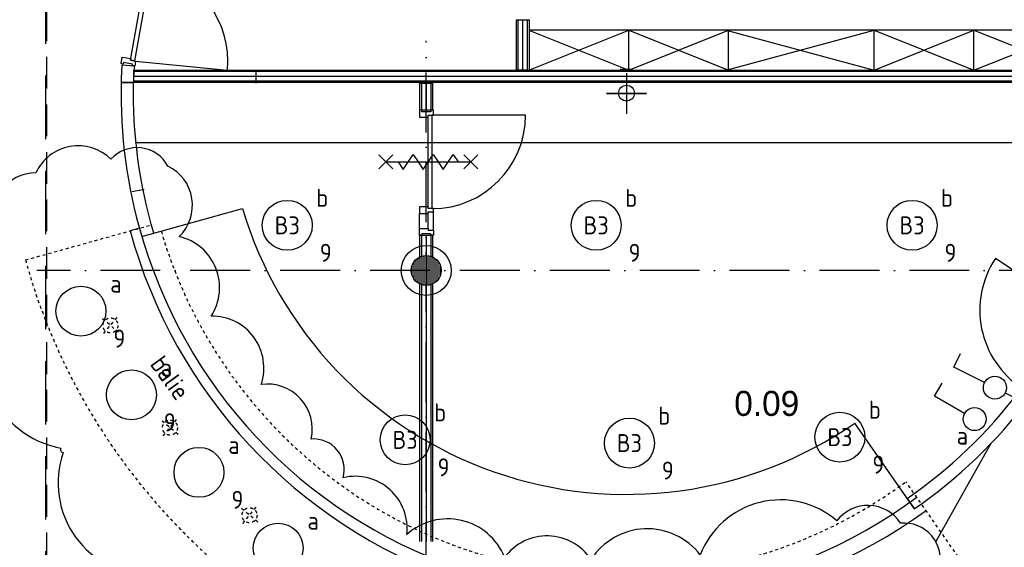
# Model space of a CAD drawing. Header units: millimetres. Extents: x 90707 to 259985, y -1262 to 84291.
# Tile 34 of 85: x 170076 to 179935, y 24436 to 29718. Entities that reach past the tile are written whole.
import ezdxf
from ezdxf.enums import TextEntityAlignment as Align

# ---------------------------------------------------------------- set-up
doc = ezdxf.new("R2010")
doc.units = ezdxf.units.MM
doc.header["$LTSCALE"] = 100
for name, pattern in [('DASHDOT', [9, 6, -1.5, 0, -1.5]), ('DASHED', [3, 1.5, -1.5]), ('HIDDEN', [9.525, 6.35, -3.175]), ('HIDDEN2', [4.7625, 3.175, -1.5875])]:
    doc.linetypes.add(name, pattern=pattern)
doc.layers.get('0').update_dxf_attribs({"linetype": 'CONTINUOUS'})
for name, color, linetype in [('AL$1----_ALGEMEEN', 7, 'CONTINUOUS'), ('AL$1----_TEKST', 7, 'CONTINUOUS'), ('AL$7----_STRAMIEN', 1, 'DASHDOT'), ('AL$8----_HULPKOLOM', 2, 'CONTINUOUS'), ('AL22----_BINNENWAND', 7, 'CONTINUOUS'), ('AL28----_KONSTRUKTIE', 3, 'CONTINUOUS'), ('AL32----_BINNENKOZ', 7, 'CONTINUOUS'), ('AL32----_DRAAIRICHTING', 1, 'CONTINUOUS'), ('AL65----_BEVEILIGING', 7, 'CONTINUOUS'), ('ALL-----_REFLIJNEN', 8, 'CONTINUOUS'), ('ALXAA---_GEWBETON', 12, 'CONTINUOUS'), ('BOUW', 8, 'CONTINUOUS'), ('EB63101-_ATTRIB', 2, 'CONTINUOUS'), ('EB63102-_ATTRIB', 2, 'CONTINUOUS'), ('EL63101-_LICHT-ARM', 3, 'CONTINUOUS'), ('EL63102-_LICHT-SCH', 3, 'CONTINUOUS'), ('EL6441--_DATACOM', 3, 'CONTINUOUS'), ('LIJN070', 130, 'CONTINUOUS'), ('LIJN35', 4, 'CONTINUOUS'), ('MEUBILAIR', 6, 'CONTINUOUS'), ('MV-BINNENWANDEN', 1, 'CONTINUOUS'), ('VOLGNUMMER', 7, 'CONTINUOUS')]:
    doc.layers.add(name, color=color, linetype=linetype)
doc.styles.add('1_8', font='ISO', dxfattribs={"height": 1.8})
doc.styles.add('BURO-025', font='BUROFONT.shx', dxfattribs={"height": 250})
doc.styles.add('NORATT', font='isocp.shx')
doc.styles.get("Standard").update_dxf_attribs({"font": 'iso.shx'})

# ---------------------------------------------------------------- blocks, each defined once
blk = doc.blocks.new('ES3S1')
blk.add_lwpolyline([(0.575, 0.996), (2.309, 4), (3.608, 3.25)])
blk.add_lwpolyline([(0.575, 0.996), (2.309, 4), (3.608, 3.25)])
blk.add_lwpolyline([(0.575, 0.996), (2.309, 4), (3.608, 3.25)])
blk.add_lwpolyline([(0.575, 0.996), (2.309, 4), (3.608, 3.25)])
blk.add_circle((0, 0), 1.15)
blk.add_circle((0, 0), 1.15)
blk.add_circle((0, 0), 1.15)
blk.add_circle((0, 0), 1.15)
for tag, style, flags, p in [('SCHAK', 'NORATT', 8, (3, 5.5)), ('SCHAK', '1_8', 8, (3, 5.5)), ('SCHAK', 'NORATT', 8, (3, 5.5)), ('KAST', 'NORATT', 9, (-3, 0.5)), ('KAST', '1_8', 9, (-3, 0.5)), ('KAST', 'NORATT', 9, (-3, 0.5)), ('M_CODE', 'NORATT', 9, (0, 0)), ('M_CODE', '1_8', 9, (0, 0)), ('M_CODE', 'NORATT', 9, (0, 0)), ('DOEL', 'NORATT', 9, (-3, -2)), ('DOEL', '1_8', 9, (-3, -2)), ('DOEL', 'NORATT', 9, (-3, -2)), ('GROEP', 'NORATT', 9, (-3, -4.5)), ('GROEP', '1_8', 9, (-3, -4.5)), ('GROEP', 'NORATT', 9, (-3, -4.5))]:
    blk.add_attdef(tag, text='', height=1.8, dxfattribs=dict(style=style, flags=flags)).set_placement(p, align=Align.MIDDLE_CENTER)
blk = doc.blocks.new('ES3SW')
for points in [[(0.575, 0.996), (2.309, 4), (3.608, 3.25)], [(-0.575, -0.996), (-2.309, -4), (-3.608, -3.25)]]:
    blk.add_lwpolyline(points)
blk.add_circle((0, 0), 1.15)
at = {"style": '1_8'}
for tag, flags, p in [('SCHAK', 8, (3, 5.5)), ('KAST', 9, (-3, 0.5)), ('M_CODE', 9, (0, 0)), ('DOEL', 9, (-3, -2)), ('GROEP', 9, (-3, -4.5))]:
    blk.add_attdef(tag, text='', height=1.8, dxfattribs=dict(at, flags=flags)).set_placement(p, align=Align.MIDDLE_CENTER)
blk = doc.blocks.new('ES3G00')
blk.add_circle((0, 0), 2.5)
at = {"color": 6, "style": '1_8'}
for tag, flags, p in [('SCHAK', 8, (3.5, 2.75)), ('A_CODE', 8, (0, 0)), ('GROEP', 8, (-3.5, -2.75)), ('KAST', 9, (3.5, -2.75))]:
    blk.add_attdef(tag, text='', height=1.8, dxfattribs=dict(at, flags=flags)).set_placement(p, align=Align.MIDDLE)
blk = doc.blocks.new('A$Cca306792')
at = {"layer": 'AL$1----_ALGEMEEN', "color": 8}
for p, q in [((89513.2, 30875.2), (84055.5, 30875.2)), ((84513.2, 30475.2), (89513.2, 30475.2)), ((80098.1, 30350.2), (79973.1, 30350.2)), ((80181.6, 28809.2), (81187.8, 29088.4)), ((87916, 26083.4), (87319.2, 26941.1)), ((87844.6, 26186), (87916, 26083.4))]:
    blk.add_line(p, q, dxfattribs=at)
at = {"layer": 'AL$1----_ALGEMEEN', "color": 8, "linetype": 'DASHED', "ltscale": 0.2}
for p, q in [((79014.4, 28574.6), (80276.7, 28924.9)), ((88663.2, 25160.1), (87832.1, 26354.5))]:
    blk.add_line(p, q, dxfattribs=at)
at = {"layer": 'AL$1----_ALGEMEEN', "color": 8}
for points in [[(86033.1, 30875.2), (87513.2, 30475.2)], [(86033.1, 30475.2), (87513.2, 30875.2)], [(80158.1, 28892), (80063.7, 28865.8)]]:
    blk.add_lwpolyline(points, dxfattribs=at)
at = {"layer": 'AL$1----_ALGEMEEN', "color": 8, "linetype": 'Continuous'}
for points in [[(80098.1, 30350.2, 0.97002), (80099.2, 30350.2, -0.007752), (80107.8, 30515.9), (79981.3, 30524.5, 0.00799), (79972.3, 30350.2)], [(80180, 28808.8), (80300.4, 28842.2, -0.07751), (80098.1, 30350.2), (79973.1, 30350.2, 0.077269)]]:
    blk.add_lwpolyline(points, format="xyb", close=True, dxfattribs=at)
at = {"layer": 'AL$1----_ALGEMEEN', "color": 8, "linetype": 'DASHED', "ltscale": 0.2}
for points in [[(79947.9, 27851.7), (79784.4, 27986.9)], [(79798.5, 27837.5), (79933.7, 28001)], [(80544.3, 26828), (80380.9, 26963.2)], [(80395, 26813.9), (80530.2, 26977.4)], [(81340.6, 25950.8), (81177.1, 26086)], [(81191.2, 25936.6), (81326.4, 26100.1)]]:
    blk.add_lwpolyline(points, dxfattribs=at)
for centre in [(79866.1, 27919.3), (80462.6, 26895.6), (81258.8, 26018.4)]:
    blk.add_circle(centre, 75, dxfattribs=at)
at = {"layer": 'AL$1----_ALGEMEEN', "color": 8}
for centre, radius, start, end in [((85034.2, 30243.9), 4016.2, 196.72098, 304.67677), ((84972.7, 30212.3), 4992.3, 195.33566, 306.48046), ((85015.7, 30219.1), 5133.6, 195.2853, 305.99737), ((85034, 30244.9), 4937, 304.7006, 322.69055), ((85034, 30244.9), 5062, 304.70381, 322.78346)]:
    blk.add_arc(centre, radius, start, end, dxfattribs=at)
at = {"layer": 'AL$1----_ALGEMEEN', "color": 8, "linetype": 'DASHED', "ltscale": 0.2}
for centre, radius, start, end in [((84980.6, 30217.8), 4801.7, 196.39262, 306.43134), ((85034, 30244.9), 6247, 195.50801, 305.51665)]:
    blk.add_arc(centre, radius, start, end, dxfattribs=at)
at = {"layer": 'AL$7----_STRAMIEN', "color": 1}
for p, q in [((83028.3, 5549.5), (83028.3, 30766.8)), ((101067.5, 28469.5), (79128.3, 28469.5))]:
    blk.add_line(p, q, dxfattribs=at)
at = {"layer": 'AL$8----_HULPKOLOM', "color": 8}
blk.add_circle((83028.5, 28469.5), 250, dxfattribs=at)
at = {"layer": 'AL22----_BINNENWAND', "color": 8}
for p, q in [((80100.7, 30475.2), (89493.7, 30475.2)), ((80100.7, 30350.2), (80100.7, 30475.2)), ((81326.2, 30345.2), (81326.2, 30470.2)), ((85095.3, 30482.7), (84970.3, 30482.7)), ((89493.7, 30350.2), (80100.7, 30350.2)), ((82965.8, 30072.7), (82965.8, 30345.2)), ((82965.8, 30345.2), (83090.8, 30345.2)), ((83090.8, 30345.2), (83090.8, 30072.7)), ((83090.8, 30072.7), (82965.8, 30072.7)), ((80205.1, 29280.1), (80082.5, 29255.7)), ((82965.8, 28605.8), (82965.8, 28821.7)), ((82965.8, 28821.7), (83090.8, 28821.7)), ((83090.8, 28821.7), (83090.8, 28606)), ((82965.8, 25757.5), (82965.8, 28333.3)), ((83090.8, 28333.1), (83090.8, 25757.5))]:
    blk.add_line(p, q, dxfattribs=at)
at = {"layer": 'AL22----_BINNENWAND', "color": 8, "linetype": 'Continuous'}
for p, q in [((89493.7, 30460.2), (80100.7, 30460.2)), ((89493.7, 30365.2), (80100.7, 30365.2)), ((82980.8, 30345.2), (82980.8, 30072.7)), ((83075.8, 30345.2), (83075.8, 30072.7)), ((82980.8, 28821.7), (82980.8, 28611.8)), ((83075.8, 28821.7), (83075.8, 28611.9)), ((82980.8, 28327.3), (82980.8, 25757.5)), ((83075.8, 28327.2), (83075.8, 25757.5))]:
    blk.add_line(p, q, dxfattribs=at)
at = {"layer": 'AL22----_BINNENWAND', "color": 8}
blk.add_lwpolyline([(83933.1, 30475.2), (83933.1, 30978.9), (84058.1, 30978.9), (84058.1, 30475.2)], close=True, dxfattribs=at)
at = {"layer": 'AL22----_BINNENWAND', "color": 8, "linetype": 'Continuous'}
for points in [[(83948.1, 30475.2), (83948.1, 30978.9)], [(84043.1, 30475.2), (84043.1, 30978.9)]]:
    blk.add_lwpolyline(points, dxfattribs=at)
at = {"layer": 'AL28----_KONSTRUKTIE', "color": 8}
blk.add_circle((83028.5, 28469.5), 150, dxfattribs=at)
at = {"layer": 'AL32----_BINNENKOZ', "color": 8, "linetype": 'HIDDEN2'}
blk.add_line((79230.3, 11716.5), (79230.3, 36773.8), dxfattribs=at)
at = {"layer": 'AL32----_BINNENKOZ', "color": 8}
for p, q in [((82982.8, 30072.7), (82960.8, 30072.7)), ((82960.8, 30072.7), (82960.8, 30005.7)), ((82982.8, 30056.7), (82982.8, 30072.7)), ((83099.8, 30072.7), (83074.8, 30072.7)), ((83074.8, 30072.7), (83074.8, 30056.7)), ((83099.8, 30022.7), (83099.8, 30072.7)), ((82960.8, 30005.7), (83048.8, 30005.7)), ((83074.8, 30056.7), (82982.8, 30056.7)), ((83048.8, 30005.7), (83048.8, 30022.7)), ((83048.8, 30022.7), (83099.8, 30022.7)), ((83048.8, 29088.7), (83048.8, 30022.7)), ((83088.8, 29088.7), (83088.8, 30022.7)), ((83048.8, 29105.7), (82960.8, 29105.7)), ((82960.8, 29105.7), (82960.8, 29038.7)), ((83048.8, 29088.7), (83048.8, 29105.7)), ((83099.8, 29088.7), (83048.8, 29088.7)), ((83099.8, 29055.7), (83099.8, 29088.7)), ((83099.8, 29055.7), (83099.8, 29088.7)), ((82960.8, 28888.7), (82960.8, 29038.7)), ((82960.8, 29038.7), (83048.8, 29038.7)), ((83048.8, 29038.7), (83048.8, 29055.7)), ((83048.8, 29055.7), (83099.8, 29055.7)), ((83048.8, 28888.7), (83048.8, 29038.7)), ((83099.8, 28871.7), (83099.8, 29055.7)), ((82960.8, 28821.7), (82960.8, 28888.7)), ((82960.8, 28888.7), (83048.8, 28888.7)), ((83048.8, 28888.7), (83048.8, 28871.7)), ((82982.8, 28821.7), (82960.8, 28821.7)), ((83074.8, 28837.7), (82982.8, 28837.7)), ((82982.8, 28837.7), (82982.8, 28821.7)), ((83048.8, 28871.7), (83099.8, 28871.7)), ((83074.8, 28821.7), (83074.8, 28837.7)), ((83099.8, 28821.7), (83074.8, 28821.7)), ((83099.8, 28871.7), (83099.8, 28821.7))]:
    blk.add_line(p, q, dxfattribs=at)
at = {"layer": 'AL32----_DRAAIRICHTING', "color": 8}
blk.add_line((84022.8, 30022.7), (83088.8, 30022.7), dxfattribs=at)
blk.add_lwpolyline([(80232.1, 31493.3), (80271.5, 31486.2), (80107.7, 30566.7), (80068.4, 30573.7)], close=True, dxfattribs=at)
blk.add_lwpolyline([(80109.8, 30515.6), (80085.2, 30519.9), (80088, 30535.7), (79997.4, 30551.8), (79994.6, 30536.1), (79973, 30539.9), (79984.7, 30605.9), (80071.3, 30590.5), (80068.4, 30573.7), (80118.6, 30564.8), (80109.8, 30515.6)], dxfattribs=at)
blk.add_lwpolyline([(89505.6, 28071.9), (88727.2, 28588.1, 0.414214), (88989.4, 27293.5, 0.414214)], format="xyb", dxfattribs=at)
for centre, start, end in [((80107.7, 30566.7), 354.37818, 79.9051), ((83088.8, 30022.7), 270, 0)]:
    blk.add_arc(centre, 934, start, end, dxfattribs=at)
at = {"layer": 'AL65----_BEVEILIGING', "color": 8, "linetype": 'Continuous'}
for p, q in [((82553.8, 29625.7), (82693.8, 29485.7)), ((82553.8, 29485.7), (82693.8, 29625.7)), ((82798.8, 29480.7), (82898.8, 29630.7)), ((82898.8, 29630.7), (82948.8, 29555.7)), ((82998.8, 29480.7), (83098.8, 29630.7)), ((83098.8, 29630.7), (83148.8, 29555.7)), ((83198.8, 29480.7), (83298.8, 29630.7)), ((83298.8, 29630.7), (83348.8, 29555.7)), ((83403.8, 29625.7), (83543.8, 29485.7)), ((83403.8, 29485.7), (83543.8, 29625.7)), ((82623.8, 29555.7), (83473.8, 29555.7)), ((82748.8, 29555.7), (82798.8, 29480.7)), ((82948.8, 29555.7), (82998.8, 29480.7)), ((83148.8, 29555.7), (83198.8, 29480.7))]:
    blk.add_line(p, q, dxfattribs=at)
at = {"layer": 'ALL-----_REFLIJNEN', "color": 8, "linetype": 'Continuous'}
for p, q in [((89493.7, 30412.7), (80100.7, 30412.7)), ((83028.3, 30345.2), (83028.3, 30072.7)), ((83028.3, 28821.7), (83028.3, 25757.5))]:
    blk.add_line(p, q, dxfattribs=at)
blk.add_lwpolyline([(83995.6, 30475.2), (83995.6, 30978.9)], dxfattribs=at)
at = {"layer": 'ALXAA---_GEWBETON', "color": 8}
for p, q in [((82948.5, 28342.7), (82948.5, 28596.4)), ((82968.5, 28332.1), (82968.5, 28607)), ((82988.5, 28325), (82988.5, 28614.1)), ((83008.5, 28320.9), (83008.5, 28618.2)), ((83028.5, 28319.5), (83028.5, 28619.5)), ((83048.5, 28320.9), (83048.5, 28618.2)), ((83068.5, 28325), (83068.5, 28614.1)), ((83088.5, 28332.1), (83088.5, 28607)), ((83108.5, 28342.7), (83108.5, 28596.4)), ((82888.5, 28415.7), (82888.5, 28523.4)), ((82908.5, 28379.5), (82908.5, 28559.5)), ((82928.5, 28357.7), (82928.5, 28581.3)), ((83128.5, 28357.7), (83128.5, 28581.3)), ((83148.5, 28379.5), (83148.5, 28559.5)), ((83168.5, 28415.7), (83168.5, 28523.4))]:
    blk.add_line(p, q, dxfattribs=at)
at = {"layer": 'LIJN35', "color": 8}
blk.add_lwpolyline([(80118.6, 30564.8), (81037.3, 30475.2)], dxfattribs=at)
at = {"layer": 'MEUBILAIR', "color": 8}
for p, q in [((84055.5, 30875.2), (85055.5, 30475.2)), ((84055.5, 30475.2), (85055.5, 30875.2)), ((85055.5, 30475.2), (85055.5, 30875.2)), ((85055.5, 30875.2), (86055.5, 30475.2)), ((85055.5, 30475.2), (86055.5, 30875.2)), ((86055.5, 30475.2), (86055.5, 30875.2)), ((87513.2, 30475.2), (88513.2, 30875.2)), ((87513.2, 30875.2), (88513.2, 30475.2)), ((88513.2, 30875.2), (89513.2, 30475.2)), ((88513.2, 30475.2), (89513.2, 30875.2)), ((88513.2, 30475.2), (88513.2, 30875.2)), ((84198.4, 30475.2), (89092.2, 30475.2)), ((80112.4, 29750.2), (89492.2, 29750.2))]:
    blk.add_line(p, q, dxfattribs=at)
blk.add_lwpolyline([(87513.2, 30475.2), (87513.2, 30875.2)], dxfattribs=at)
at = {"layer": 'MV-BINNENWANDEN', "color": 8}
for p, q in [((85032.8, 30438.9), (85032.8, 30038.9)), ((85033, 30443.9), (85033, 30043.9)), ((84833.8, 30239.9), (85233.8, 30239.9))]:
    blk.add_line(p, q, dxfattribs=at)
blk.add_lwpolyline([(84834, 30244.9), (85234, 30244.9)], dxfattribs=at)
blk.add_circle((85034, 30244.9), 78.9, dxfattribs=at)
at = {"layer": 'AL$1----_ALGEMEEN', "color": 8, "linetype": 'DASHED', "ltscale": 0.2}
for p in [(79866.1, 27919.3), (80462.6, 26895.6), (81258.8, 26018.4)]:
    blk.add_text('6301', height=10, rotation=95.40796, dxfattribs=at).set_placement(p)
at = {"layer": 'AL$1----_TEKST', "color": 8}
blk.add_text('balie', height=180, rotation=306, dxfattribs=at).set_placement((80255.1, 27530.4))
at = {"layer": 'BOUW', "style": 'BURO-025'}
blk.add_text('0.09', height=250, dxfattribs=at).set_placement((86112.9, 27013.4))
at = {"layer": 'VOLGNUMMER', "color": 252, "linetype": 'ByBlock'}
for tag, p in [('0.28', (16186.8, 74214.2)), ('0.16', (78892.6, 73104.9)), ('0.17', (62961.4, 72993.7)), ('0.29', (35887.3, 72528.7)), ('0.18', (53124.4, 64542.4)), ('0.701', (85482.2, 63517.2)), ('0.30', (29365.6, 63127.8)), ('0.32', (36092.4, 63165.6)), ('0.12', (90689.5, 63023.6)), ('0.29A', (33164.9, 62744.5)), ('0.30', (38191.2, 61493.7)), ('0.19', (61479.4, 61433)), ('0.27', (17657, 61362.6)), ('0.14', (89762.2, 60088.3)), ('0.33', (45869.2, 59450.3)), ('0.15', (73453.9, 57402.1)), ('0.801', (112714.4, 57073.3)), ('0.25', (28058.4, 57013.2)), ('0.18A', (61029.2, 56759.4)), ('0.26A', (36299, 54851)), ('0.20', (60894.5, 53506.4)), ('0.800', (90980.3, 50804)), ('0.25A', (73288.1, 48435.5)), ('0.300', (94483.1, 48257)), ('0.21', (58702.5, 48177.6)), ('0.24', (35040.6, 47782.8)), ('0.102', (87630.8, 47613.4)), ('0.26', (18559.4, 46118.8)), ('0.203', (95794.7, 46197)), ('0.802', (68387.3, 42721)), ('0.204', (95496.6, 42148.7)), ('0.07B', (66790.5, 38908.8)), ('0.702', (95327.1, 36512.9))]:
    blk.add_attdef(tag, text='', height=250, dxfattribs=at).set_placement(p, align=Align.MIDDLE_CENTER)
at = {"layer": 'VOLGNUMMER', "color": 8, "linetype": 'ByBlock'}
blk.add_attdef('0.600', text='', height=250, dxfattribs=at).set_placement((96800.2, 48299.9), align=Align.MIDDLE_CENTER)

msp = doc.modelspace()

# ---------------------------------------------------------------- linework, layer by layer
at = {"layer": 'EL63101-_LICHT-ARM', "color": 1}
msp.add_line((179799.5, 25475.8), (179248.9, 24492.1), dxfattribs=at)
for points in [[(179283.4, 24222, 0.520567), (178896.1, 24677.4, 0.520567), (178258.1, 24700.1, 0.520567), (176891, 24358.6, 0.520567), (175797.4, 24313.1, 0.520567), (174931.5, 24335.9, 0.520567), (173951.8, 24563.5, 0.520567), (173313.8, 25132.7, 0.520567), (172994.8, 25519.7, 0.520567), (172493.6, 26066.1, 0.520567), (171992.3, 26749.1, 0.520567), (171673.3, 27546, 0.520567), (171559.4, 28251.8, 0.520567), (170989.8, 28320.1, 0.520567), (170237.9, 28183.5, 0.520567), (169827.7, 27614.3, 0.520567)], [(169827.7, 26885.7, 0.520567), (170488.5, 25428.7, 0.520567), (170511.3, 25383.1, 0.520567), (171399.9, 24153.7, 0.520567)]]:
    msp.add_lwpolyline(points, format="xyb", dxfattribs=at)
at = {"layer": 'LIJN070', "linetype": 'HIDDEN'}
msp.add_line((170336.9, 5663.1), (170336.9, 34373.3), dxfattribs=at)

# ---------------------------------------------------------------- block references
at = {"layer": 'EL63101-_LICHT-ARM'}
ref = msp.add_blockref('ES3G00', (172755.3, 27659.2), dxfattribs=dict(at, xscale=100, yscale=100, zscale=100))
ref.add_attrib('A_CODE', 'B3', dxfattribs={"layer": 'EB63101-_ATTRIB', "color": 1, "height": 180, "style": '1_8', "flags": 8}).set_placement((172755.3, 27659.2), align=Align.MIDDLE)
ref.add_attrib('GROEP', '9', dxfattribs={"layer": 'EB63101-_ATTRIB', "color": 1, "height": 180, "style": '1_8', "flags": 8}).set_placement((173139.8, 27384.2), align=Align.MIDDLE)
ref.add_attrib('SCHAK', 'b', dxfattribs={"layer": 'EB63101-_ATTRIB', "color": 1, "height": 180, "style": '1_8', "flags": 8}).set_placement((173105.3, 27934.2), align=Align.MIDDLE)
ref = msp.add_blockref('ES3G00', (175848.3, 27659.2), dxfattribs=dict(at, xscale=100, yscale=100, zscale=100))
ref.add_attrib('A_CODE', 'B3', dxfattribs={"layer": 'EB63101-_ATTRIB', "color": 1, "height": 180, "style": '1_8', "flags": 8}).set_placement((175848.3, 27659.2), align=Align.MIDDLE)
ref.add_attrib('GROEP', '9', dxfattribs={"layer": 'EB63101-_ATTRIB', "color": 1, "height": 180, "style": '1_8', "flags": 8}).set_placement((176232.8, 27384.2), align=Align.MIDDLE)
ref.add_attrib('SCHAK', 'b', dxfattribs={"layer": 'EB63101-_ATTRIB', "color": 1, "height": 180, "style": '1_8', "flags": 8}).set_placement((176198.3, 27934.2), align=Align.MIDDLE)
ref = msp.add_blockref('ES3G00', (179011.3, 27659.2), dxfattribs=dict(at, xscale=100, yscale=100, zscale=100))
ref.add_attrib('A_CODE', 'B3', dxfattribs={"layer": 'EB63101-_ATTRIB', "color": 1, "height": 180, "style": '1_8', "flags": 8}).set_placement((179011.3, 27659.2), align=Align.MIDDLE)
ref.add_attrib('GROEP', '9', dxfattribs={"layer": 'EB63101-_ATTRIB', "color": 1, "height": 180, "style": '1_8', "flags": 8}).set_placement((179395.8, 27384.2), align=Align.MIDDLE)
ref.add_attrib('SCHAK', 'b', dxfattribs={"layer": 'EB63101-_ATTRIB', "color": 1, "height": 180, "style": '1_8', "flags": 8}).set_placement((179361.3, 27934.2), align=Align.MIDDLE)
ref = msp.add_blockref('ES3G00', (170689.2, 26799.9), dxfattribs=dict(at, xscale=100, yscale=100, zscale=100))
ref.add_attrib('GROEP', '9', dxfattribs={"layer": 'EB63101-_ATTRIB', "color": 1, "height": 180, "style": 'NORATT', "flags": 8}).set_placement((171073.7, 26524.9), align=Align.MIDDLE)
ref.add_attrib('SCHAK', 'a', dxfattribs={"layer": 'EB63101-_ATTRIB', "color": 1, "height": 180, "style": 'NORATT', "flags": 8}).set_placement((171039.2, 27074.9), align=Align.MIDDLE)
ref = msp.add_blockref('ES3G00', (171194, 25962.2), dxfattribs=dict(at, xscale=100, yscale=100, zscale=100))
ref.add_attrib('GROEP', '9', dxfattribs={"layer": 'EB63101-_ATTRIB', "color": 1, "height": 180, "style": 'NORATT', "flags": 8}).set_placement((171578.5, 25687.2), align=Align.MIDDLE)
ref.add_attrib('SCHAK', 'a', dxfattribs={"layer": 'EB63101-_ATTRIB', "color": 1, "height": 180, "style": 'NORATT', "flags": 8}).set_placement((171544, 26237.2), align=Align.MIDDLE)
ref = msp.add_blockref('ES3G00', (178288.8, 25538.5), dxfattribs=dict(at, xscale=100, yscale=100, zscale=100))
ref.add_attrib('A_CODE', 'B3', dxfattribs={"layer": 'EB63101-_ATTRIB', "color": 1, "height": 180, "style": '1_8', "flags": 8}).set_placement((178288.8, 25538.5), align=Align.MIDDLE)
ref.add_attrib('GROEP', '9', dxfattribs={"layer": 'EB63101-_ATTRIB', "color": 1, "height": 180, "style": '1_8', "flags": 8}).set_placement((178673.3, 25263.5), align=Align.MIDDLE)
ref.add_attrib('SCHAK', 'b', dxfattribs={"layer": 'EB63101-_ATTRIB', "color": 1, "height": 180, "style": '1_8', "flags": 8}).set_placement((178638.8, 25813.5), align=Align.MIDDLE)
ref = msp.add_blockref('ES3G00', (173935.4, 25511.5), dxfattribs=dict(at, xscale=100, yscale=100, zscale=100))
ref.add_attrib('A_CODE', 'B3', dxfattribs={"layer": 'EB63101-_ATTRIB', "color": 1, "height": 180, "style": '1_8', "flags": 8}).set_placement((173935.4, 25511.5), align=Align.MIDDLE)
ref.add_attrib('GROEP', '9', dxfattribs={"layer": 'EB63101-_ATTRIB', "color": 1, "height": 180, "style": '1_8', "flags": 8}).set_placement((174319.9, 25236.5), align=Align.MIDDLE)
ref.add_attrib('SCHAK', 'b', dxfattribs={"layer": 'EB63101-_ATTRIB', "color": 1, "height": 180, "style": '1_8', "flags": 8}).set_placement((174285.4, 25786.5), align=Align.MIDDLE)
ref = msp.add_blockref('ES3G00', (176180.7, 25478.8), dxfattribs=dict(at, xscale=100, yscale=100, zscale=100))
ref.add_attrib('A_CODE', 'B3', dxfattribs={"layer": 'EB63101-_ATTRIB', "color": 1, "height": 180, "style": '1_8', "flags": 8}).set_placement((176180.7, 25478.8), align=Align.MIDDLE)
ref.add_attrib('GROEP', '9', dxfattribs={"layer": 'EB63101-_ATTRIB', "color": 1, "height": 180, "style": '1_8', "flags": 8}).set_placement((176565.1, 25203.8), align=Align.MIDDLE)
ref.add_attrib('SCHAK', 'b', dxfattribs={"layer": 'EB63101-_ATTRIB', "color": 1, "height": 180, "style": '1_8', "flags": 8}).set_placement((176530.7, 25753.8), align=Align.MIDDLE)
ref = msp.add_blockref('ES3G00', (171871, 25186.2), dxfattribs=dict(at, xscale=100, yscale=100, zscale=100))
ref.add_attrib('GROEP', '9', dxfattribs={"layer": 'EB63101-_ATTRIB', "color": 1, "height": 180, "style": 'NORATT', "flags": 8}).set_placement((172255.5, 24911.2), align=Align.MIDDLE)
ref.add_attrib('SCHAK', 'a', dxfattribs={"layer": 'EB63101-_ATTRIB', "color": 1, "height": 180, "style": 'NORATT', "flags": 8}).set_placement((172221, 25461.2), align=Align.MIDDLE)
ref = msp.add_blockref('ES3G00', (172664, 24427.2), dxfattribs=dict(at, xscale=100, yscale=100, zscale=100))
ref.add_attrib('GROEP', '9', dxfattribs={"layer": 'EB63101-_ATTRIB', "color": 1, "height": 180, "style": 'NORATT', "flags": 8}).set_placement((173048.5, 24152.2), align=Align.MIDDLE)
ref.add_attrib('SCHAK', 'a', dxfattribs={"layer": 'EB63101-_ATTRIB', "color": 1, "height": 180, "style": 'NORATT', "flags": 8}).set_placement((173014, 24702.2), align=Align.MIDDLE)
at = {"layer": 'EL63102-_LICHT-SCH'}
ref = msp.add_blockref('ES3SW', (179840.8, 26033.2, 1050), dxfattribs=dict(at, xscale=99.99999999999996, yscale=99.99999999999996, zscale=99.99999999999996, rotation=93.29362233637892))
ref.add_attrib('SCHAK', 'b', dxfattribs={"layer": 'EB63102-_ATTRIB', "color": 1, "height": 180, "style": '1_8', "flags": 8}).set_placement((180063.8, 26238.7, 1050), align=Align.MIDDLE_CENTER)
ref = msp.add_blockref('ES3S1', (179637.8, 25719.2, 1050), dxfattribs=dict(at, xscale=100, yscale=100, zscale=100, rotation=90))
ref.add_attrib('SCHAK', 'a', dxfattribs={"layer": 'EB63102-_ATTRIB', "color": 1, "height": 180, "style": '1_8', "flags": 8}).set_placement((179514.8, 25553.7, 1050), align=Align.MIDDLE_CENTER)
at = {"layer": 'EL6441--_DATACOM'}
msp.add_blockref('A$Cca306792', (91118.2, -1262.1), dxfattribs=at)

doc.saveas('drawing.dxf')
